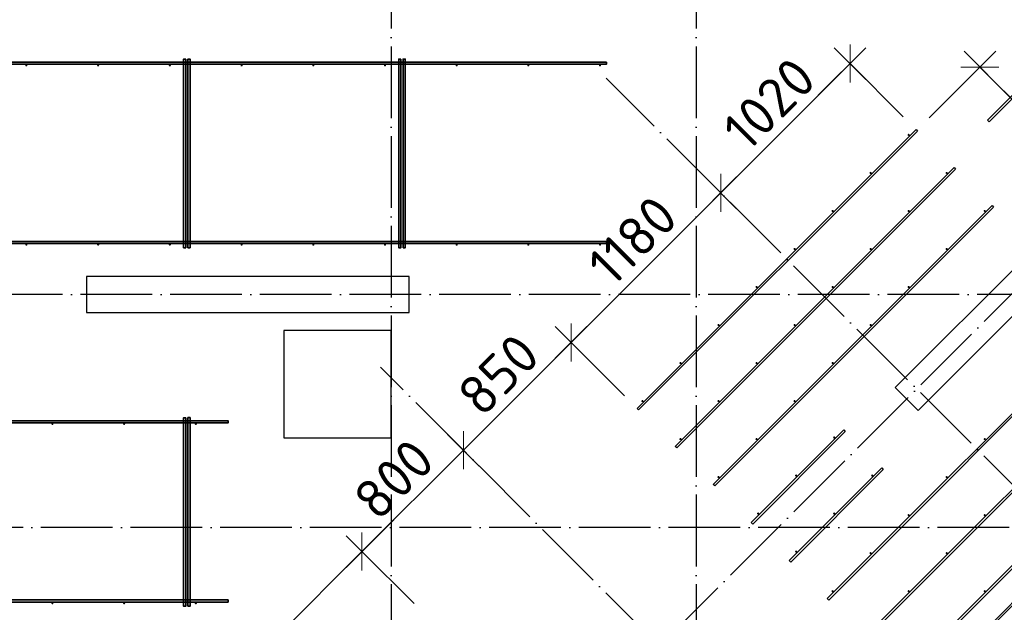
# Model space of a CAD drawing. Header units: millimetres. Extents: x -3483 to 105345, y -283423 to 72284.
# Tile 103 of 157: x 84627 to 90120, y 13427 to 16733. Entities that reach past the tile are written whole.
import ezdxf

# ---------------------------------------------------------------- set-up
doc = ezdxf.new("R2010")
doc.units = ezdxf.units.MM
doc.header["$PDMODE"] = 65
doc.linetypes.add('______11', pattern=[500, 400, -50, 0, -50])
doc.linetypes.add('______5', pattern=[1100, 800, -100, 100, -100])
for name, color, linetype, lineweight in [('Арм.стержн. Доп. арматура', 180, 'Continuous', 35), ('Колонна (1)', 7, 'Continuous', 35), ('Размерная линия_ общее', 7, 'Continuous', 13), ('Стена_ общее', 7, 'Continuous', 35), ('Фундамент_ общее', 7, 'Continuous', 35)]:
    doc.layers.add(name, color=color, linetype=linetype, lineweight=lineweight)
doc.layers.add('Арм.стержн. Фиксатор', color=7, linetype='Continuous', lineweight=35, true_color=0x501e0f)
doc.layers.add('Осевая линия_ общее', color=7, linetype='______5', lineweight=13, true_color=0xa0a0a0)
doc.styles.add('ISOCPEUR', font='ISOCPEUR')
doc.dimstyles.new('DIMSTYLE_4', dxfattribs={"dimtxt": 220, "dimasz": 250, "dimexe": 0, "dimexo": 0, "dimgap": 110, "dimtad": 2, "dimdec": 0, "dimrnd": 5, "dimzin": 12, "dimdsep": 46, "dimtxsty": 'ISOCPEUR', "dimblk1": 'ALL_ML_STRICH', "dimblk2": 'ALL_ML_STRICH', "dimsah": 1, "dimcen": 0, "dimclrd": 7, "dimclre": 256, "dimclrt": 7, "dimadec": 0, "dimazin": 0, "dimtfac": 1, "dimtdec": 0, "dimtix": 1, "dimtmove": 2, "dimatfit": 3, "dimfxl": 0, "dimtzin": 0, "dimlwd": 0, "dimlwe": -3, "dimarcsym": 0})

# ---------------------------------------------------------------- blocks, each defined once
blk = doc.blocks.new('СЛОЖНЫЙ_ОБЪЕКТ_2')
at = {"layer": 'Колонна (1)', "color": 9, "lineweight": -3, "true_color": 0xc7c7c7, "transparency": 33554687}
for p, q in [((85000, 15300), (85000, 15100)), ((86800, 15300), (85000, 15300)), ((86800, 15100), (86800, 15300)), ((85000, 15100), (86800, 15100))]:
    blk.add_line(p, q, dxfattribs=at)
at = {"layer": 'Стена_ общее', "color": 9, "linetype": 'Continuous', "lineweight": -3, "true_color": 0xc7c7c7, "transparency": 33554687}
for p, q in [((95267.1, 20436.4), (89511.2, 14680.6)), ((89638.5, 14553.3), (95394.4, 20309.2)), ((89511.2, 14680.6), (89638.5, 14553.3))]:
    blk.add_line(p, q, dxfattribs=at)
blk = doc.blocks.new('ALL_ML_STRICH')
at = {"color": 0, "linetype": 'ByBlock', "lineweight": -2}
for p, q in [((0, -0.5), (0, 0.5)), ((-0.3, -0.3), (0.3, 0.3)), ((-1, 0), (0.5, 0))]:
    blk.add_line(p, q, dxfattribs=at)
blk = doc.blocks.new('*D651')
at = {"layer": 'DEFPOINTS', "color": 7, "linetype": 'Continuous', "lineweight": 13, "transparency": 33554687}
for p in [(89983.5, 16468.4), (89630.8, 16115.4), (91116.4, 14631.1)]:
    blk.add_point(p, dxfattribs=at)
at = {"layer": 'Размерная линия_ общее', "color": 253, "linetype": 'Continuous', "lineweight": -2, "true_color": 0xa0a0a0, "transparency": 33554687}
for p, q in [((89701.5, 16186.2), (89983.5, 16468.4)), ((91187, 14701.8), (91469, 14984))]:
    blk.add_line(p, q, dxfattribs=at)
at = {"layer": 'Размерная линия_ общее', "color": 7, "linetype": 'Continuous', "lineweight": -2, "transparency": 33554687}
blk.add_line((89983.5, 16468.4), (91469, 14984), dxfattribs=at)
at = {"layer": 'Размерная линия_ общее', "color": 7, "linetype": 'Continuous', "lineweight": 13, "transparency": 33554687, "xscale": 250, "yscale": 250, "zscale": 250}
for p, rotation in [((89983.5, 16468.4), 135.0228616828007), ((91469, 14984), 315.0228616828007)]:
    blk.add_blockref('ALL_ML_STRICH', p, dxfattribs=dict(at, rotation=rotation))
at = {"layer": 'Размерная линия_ общее', "color": 7, "linetype": 'Continuous', "lineweight": 13, "transparency": 33554687, "insert": (90395.8, 16438.1), "char_height": 220, "width": 11, "attachment_point": 1, "rotation": 315.0229, "line_spacing_factor": 0.60241, "style": 'ISOCPEUR'}
blk.add_mtext('7х300=2100', dxfattribs=at)
blk = doc.blocks.new('*D666')
at = {"layer": 'DEFPOINTS', "color": 7, "linetype": 'Continuous', "lineweight": 13, "transparency": 33554687}
for p in [(89259.1, 16488.3), (89627.2, 16120.3), (88592, 15712.9)]:
    blk.add_point(p, dxfattribs=at)
at = {"layer": 'Размерная линия_ общее', "color": 7, "linetype": 'Continuous', "lineweight": -2, "transparency": 33554687}
blk.add_line((89259.1, 16488.3), (88537.9, 15767.1), dxfattribs=at)
at = {"layer": 'Размерная линия_ общее', "color": 253, "linetype": 'Continuous', "lineweight": -2, "true_color": 0xa0a0a0, "transparency": 33554687}
for p, q in [((89556.5, 16191), (89259.1, 16488.3)), ((88537.9, 15767.1), (88537.9, 15767.1))]:
    blk.add_line(p, q, dxfattribs=at)
at = {"layer": 'Размерная линия_ общее', "color": 7, "linetype": 'Continuous', "lineweight": 13, "transparency": 33554687, "xscale": 250, "yscale": 250, "zscale": 250}
for p, rotation in [((89259.1, 16488.3), 44.99999999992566), ((88537.9, 15767.1), 224.9999999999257)]:
    blk.add_blockref('ALL_ML_STRICH', p, dxfattribs=dict(at, rotation=rotation))
at = {"layer": 'Размерная линия_ общее', "color": 7, "linetype": 'Continuous', "lineweight": 13, "transparency": 33554687, "insert": (88808.7, 16264.2), "char_height": 220, "width": 880, "attachment_point": 5, "rotation": 45, "style": 'ISOCPEUR'}
blk.add_mtext('\\A1;{1020}', dxfattribs=at)
blk = doc.blocks.new('*D667')
at = {"layer": 'DEFPOINTS', "color": 7, "linetype": 'Continuous', "lineweight": 13, "transparency": 33554687}
for p in [(88537.9, 15767.1), (88592, 15712.9), (88071.6, 14564.6)]:
    blk.add_point(p, dxfattribs=at)
at = {"layer": 'Размерная линия_ общее', "color": 7, "linetype": 'Continuous', "lineweight": -2, "transparency": 33554687}
blk.add_line((88537.9, 15767.1), (87703.5, 14932.7), dxfattribs=at)
at = {"layer": 'Размерная линия_ общее', "color": 253, "linetype": 'Continuous', "lineweight": -2, "true_color": 0xa0a0a0, "transparency": 33554687}
for p, q in [((88537.9, 15767.1), (88537.9, 15767.1)), ((88000.8, 14635.3), (87703.5, 14932.7))]:
    blk.add_line(p, q, dxfattribs=at)
at = {"layer": 'Размерная линия_ общее', "color": 7, "linetype": 'Continuous', "lineweight": 13, "transparency": 33554687, "xscale": 250, "yscale": 250, "zscale": 250}
for p, rotation in [((88537.9, 15767.1), 44.99999999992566), ((87703.5, 14932.7), 224.9999999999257)]:
    blk.add_blockref('ALL_ML_STRICH', p, dxfattribs=dict(at, rotation=rotation))
at = {"layer": 'Размерная линия_ общее', "color": 7, "linetype": 'Continuous', "lineweight": 13, "transparency": 33554687, "insert": (88046.4, 15501.9), "char_height": 220, "width": 880, "attachment_point": 5, "rotation": 45, "style": 'ISOCPEUR'}
blk.add_mtext('\\A1;{1180}', dxfattribs=at)
blk = doc.blocks.new('*D668')
at = {"layer": 'DEFPOINTS', "color": 7, "linetype": 'Continuous', "lineweight": 13, "transparency": 33554687}
for p in [(87703.5, 14932.7), (88071.6, 14564.6), (87053.7, 14380.4)]:
    blk.add_point(p, dxfattribs=at)
at = {"layer": 'Размерная линия_ общее', "color": 7, "linetype": 'Continuous', "lineweight": -2, "transparency": 33554687}
blk.add_line((87703.5, 14932.7), (87102.5, 14331.6), dxfattribs=at)
at = {"layer": 'Размерная линия_ общее', "color": 253, "linetype": 'Continuous', "lineweight": -2, "true_color": 0xa0a0a0, "transparency": 33554687}
for p, q in [((88000.8, 14635.3), (87703.5, 14932.7)), ((87102.5, 14331.6), (87102.5, 14331.6))]:
    blk.add_line(p, q, dxfattribs=at)
at = {"layer": 'Размерная линия_ общее', "color": 7, "linetype": 'Continuous', "lineweight": 13, "transparency": 33554687, "xscale": 250, "yscale": 250, "zscale": 250}
for p, rotation in [((87703.5, 14932.7), 44.99999999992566), ((87102.5, 14331.6), 224.9999999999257)]:
    blk.add_blockref('ALL_ML_STRICH', p, dxfattribs=dict(at, rotation=rotation))
at = {"layer": 'Размерная линия_ общее', "color": 7, "linetype": 'Continuous', "lineweight": 13, "transparency": 33554687, "insert": (87297.6, 14753.1), "char_height": 220, "width": 660, "attachment_point": 5, "rotation": 45, "style": 'ISOCPEUR'}
blk.add_mtext('\\A1;{850}', dxfattribs=at)
blk = doc.blocks.new('*D669')
at = {"layer": 'DEFPOINTS', "color": 7, "linetype": 'Continuous', "lineweight": 13, "transparency": 33554687}
for p in [(87053.7, 14380.4), (87102.5, 14331.6), (86897.8, 13405)]:
    blk.add_point(p, dxfattribs=at)
at = {"layer": 'Размерная линия_ общее', "color": 7, "linetype": 'Continuous', "lineweight": -2, "transparency": 33554687}
blk.add_line((87102.5, 14331.6), (86536.8, 13766), dxfattribs=at)
at = {"layer": 'Размерная линия_ общее', "color": 253, "linetype": 'Continuous', "lineweight": -2, "true_color": 0xa0a0a0, "transparency": 33554687}
for p, q in [((87102.5, 14331.6), (87102.5, 14331.6)), ((86827.1, 13475.7), (86536.8, 13766))]:
    blk.add_line(p, q, dxfattribs=at)
at = {"layer": 'Размерная линия_ общее', "color": 7, "linetype": 'Continuous', "lineweight": 13, "transparency": 33554687, "xscale": 250, "yscale": 250, "zscale": 250}
for p, rotation in [((87102.5, 14331.6), 44.99999999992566), ((86536.8, 13766), 224.9999999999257)]:
    blk.add_blockref('ALL_ML_STRICH', p, dxfattribs=dict(at, rotation=rotation))
at = {"layer": 'Размерная линия_ общее', "color": 7, "linetype": 'Continuous', "lineweight": 13, "transparency": 33554687, "insert": (86714.2, 14169.7), "char_height": 220, "width": 660, "attachment_point": 5, "rotation": 45, "style": 'ISOCPEUR'}
blk.add_mtext('\\A1;{800}', dxfattribs=at)
blk = doc.blocks.new('*D670')
at = {"layer": 'DEFPOINTS', "color": 7, "linetype": 'Continuous', "lineweight": 13, "transparency": 33554687}
for p in [(86536.8, 13766), (86897.8, 13405), (85342.1, 11849.3)]:
    blk.add_point(p, dxfattribs=at)
at = {"layer": 'Размерная линия_ общее', "color": 7, "linetype": 'Continuous', "lineweight": -2, "transparency": 33554687}
blk.add_line((86536.8, 13766), (84981.1, 12210.3), dxfattribs=at)
at = {"layer": 'Размерная линия_ общее', "color": 253, "linetype": 'Continuous', "lineweight": -2, "true_color": 0xa0a0a0, "transparency": 33554687}
for p, q in [((86827.1, 13475.7), (86536.8, 13766)), ((85271.4, 11920), (84981.1, 12210.3))]:
    blk.add_line(p, q, dxfattribs=at)
at = {"layer": 'Размерная линия_ общее', "color": 7, "linetype": 'Continuous', "lineweight": 13, "transparency": 33554687, "xscale": 250, "yscale": 250, "zscale": 250}
for p, rotation in [((86536.8, 13766), 44.99999999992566), ((84981.1, 12210.3), 224.9999999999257)]:
    blk.add_blockref('ALL_ML_STRICH', p, dxfattribs=dict(at, rotation=rotation))
at = {"layer": 'Размерная линия_ общее', "color": 7, "linetype": 'Continuous', "lineweight": 13, "transparency": 33554687, "insert": (85653.6, 13109.1), "char_height": 220, "width": 880, "attachment_point": 5, "rotation": 45, "style": 'ISOCPEUR'}
blk.add_mtext('\\A1;{2200}', dxfattribs=at)
blk = doc.blocks.new('СЛОЖНЫЙ_ОБЪЕКТ_10')
at = {"layer": 'Осевая линия_ общее', "color": 253, "linetype": '______11', "lineweight": -3, "true_color": 0xa0a0a0, "transparency": 33554687}
for p, q in [((84349.3, 9391.4), (97713.7, 22755.7)), ((95945.9, 8359.1), (87899, 16405.9)), ((93838.7, 7595.4), (86639.2, 14794.9))]:
    blk.add_line(p, q, dxfattribs=at)

msp = doc.modelspace()

# ---------------------------------------------------------------- hatches: boundary and pattern name
at = {"layer": 'Арм.стержн. Доп. арматура', "linetype": 'Continuous', "lineweight": 35, "transparency": 33554687}
for points in [[(89592.2, 16090.6), (89591.7, 16092.9), (89590.4, 16094.8), (89588.5, 16096.1), (89586.2, 16096.6), (89583.9, 16096.1), (89581.9, 16094.8), (89580.6, 16092.9), (89580.2, 16090.6), (89580.6, 16088.3), (89581.9, 16086.3), (89583.9, 16085), (89586.2, 16084.6), (89588.5, 16085), (89590.4, 16086.3), (89591.7, 16088.3)], [(89380, 15878.4), (89379.6, 15880.7), (89378.3, 15882.7), (89376.3, 15884), (89374, 15884.4), (89371.8, 15884), (89369.8, 15882.7), (89368.5, 15880.7), (89368, 15878.4), (89368.5, 15876.1), (89369.8, 15874.2), (89371.8, 15872.9), (89374, 15872.4), (89376.3, 15872.9), (89378.3, 15874.2), (89379.6, 15876.1)], [(89804.3, 15878.4), (89803.9, 15880.7), (89802.6, 15882.7), (89800.6, 15884), (89798.3, 15884.4), (89796, 15884), (89794.1, 15882.7), (89792.8, 15880.7), (89792.3, 15878.4), (89792.8, 15876.1), (89794.1, 15874.2), (89796, 15872.9), (89798.3, 15872.4), (89800.6, 15872.9), (89802.6, 15874.2), (89803.9, 15876.1)], [(89167.9, 15666.3), (89167.5, 15668.6), (89166.2, 15670.5), (89164.2, 15671.8), (89161.9, 15672.3), (89159.6, 15671.8), (89157.7, 15670.5), (89156.4, 15668.6), (89155.9, 15666.3), (89156.4, 15664), (89157.7, 15662.1), (89159.6, 15660.8), (89161.9, 15660.3), (89164.2, 15660.8), (89166.2, 15662.1), (89167.5, 15664)], [(89592.2, 15666.3), (89591.7, 15668.6), (89590.4, 15670.5), (89588.5, 15671.8), (89586.2, 15672.3), (89583.9, 15671.8), (89581.9, 15670.5), (89580.6, 15668.6), (89580.2, 15666.3), (89580.6, 15664), (89581.9, 15662.1), (89583.9, 15660.8), (89586.2, 15660.3), (89588.5, 15660.8), (89590.4, 15662.1), (89591.7, 15664)], [(90016.4, 15666.3), (90016, 15668.6), (90014.7, 15670.5), (90012.7, 15671.8), (90010.4, 15672.3), (90008.1, 15671.8), (90006.2, 15670.5), (90004.9, 15668.6), (90004.4, 15666.3), (90004.9, 15664), (90006.2, 15662.1), (90008.1, 15660.8), (90010.4, 15660.3), (90012.7, 15660.8), (90014.7, 15662.1), (90016, 15664)], [(88955.8, 15454.2), (88955.3, 15456.5), (88954, 15458.4), (88952.1, 15459.7), (88949.8, 15460.2), (88947.5, 15459.7), (88945.5, 15458.4), (88944.2, 15456.5), (88943.8, 15454.2), (88944.2, 15451.9), (88945.5, 15449.9), (88947.5, 15448.6), (88949.8, 15448.2), (88952.1, 15448.6), (88954, 15449.9), (88955.3, 15451.9)], [(89380, 15454.2), (89379.6, 15456.5), (89378.3, 15458.4), (89376.3, 15459.7), (89374, 15460.2), (89371.8, 15459.7), (89369.8, 15458.4), (89368.5, 15456.5), (89368, 15454.2), (89368.5, 15451.9), (89369.8, 15449.9), (89371.8, 15448.6), (89374, 15448.2), (89376.3, 15448.6), (89378.3, 15449.9), (89379.6, 15451.9)], [(89804.3, 15454.2), (89803.9, 15456.5), (89802.6, 15458.4), (89800.6, 15459.7), (89798.3, 15460.2), (89796, 15459.7), (89794.1, 15458.4), (89792.8, 15456.5), (89792.3, 15454.2), (89792.8, 15451.9), (89794.1, 15449.9), (89796, 15448.6), (89798.3, 15448.2), (89800.6, 15448.6), (89802.6, 15449.9), (89803.9, 15451.9)], [(88743.7, 15242), (88743.2, 15244.3), (88741.9, 15246.3), (88739.9, 15247.6), (88737.7, 15248), (88735.4, 15247.6), (88733.4, 15246.3), (88732.1, 15244.3), (88731.7, 15242), (88732.1, 15239.7), (88733.4, 15237.8), (88735.4, 15236.5), (88737.7, 15236), (88739.9, 15236.5), (88741.9, 15237.8), (88743.2, 15239.7)], [(89167.9, 15242), (89167.5, 15244.3), (89166.2, 15246.3), (89164.2, 15247.6), (89161.9, 15248), (89159.6, 15247.6), (89157.7, 15246.3), (89156.4, 15244.3), (89155.9, 15242), (89156.4, 15239.7), (89157.7, 15237.8), (89159.6, 15236.5), (89161.9, 15236), (89164.2, 15236.5), (89166.2, 15237.8), (89167.5, 15239.7)], [(89592.2, 15242), (89591.7, 15244.3), (89590.4, 15246.3), (89588.5, 15247.6), (89586.2, 15248), (89583.9, 15247.6), (89581.9, 15246.3), (89580.6, 15244.3), (89580.2, 15242), (89580.6, 15239.7), (89581.9, 15237.8), (89583.9, 15236.5), (89586.2, 15236), (89588.5, 15236.5), (89590.4, 15237.8), (89591.7, 15239.7)], [(88531.5, 15029.9), (88531.1, 15032.2), (88529.8, 15034.1), (88527.8, 15035.4), (88525.5, 15035.9), (88523.2, 15035.4), (88521.3, 15034.1), (88520, 15032.2), (88519.5, 15029.9), (88520, 15027.6), (88521.3, 15025.7), (88523.2, 15024.4), (88525.5, 15023.9), (88527.8, 15024.4), (88529.8, 15025.7), (88531.1, 15027.6)], [(88955.8, 15029.9), (88955.3, 15032.2), (88954, 15034.1), (88952.1, 15035.4), (88949.8, 15035.9), (88947.5, 15035.4), (88945.5, 15034.1), (88944.2, 15032.2), (88943.8, 15029.9), (88944.2, 15027.6), (88945.5, 15025.7), (88947.5, 15024.4), (88949.8, 15023.9), (88952.1, 15024.4), (88954, 15025.7), (88955.3, 15027.6)], [(89380, 15029.9), (89379.6, 15032.2), (89378.3, 15034.1), (89376.3, 15035.4), (89374, 15035.9), (89371.8, 15035.4), (89369.8, 15034.1), (89368.5, 15032.2), (89368, 15029.9), (89368.5, 15027.6), (89369.8, 15025.7), (89371.8, 15024.4), (89374, 15023.9), (89376.3, 15024.4), (89378.3, 15025.7), (89379.6, 15027.6)], [(88319.4, 14817.8), (88318.9, 14820.1), (88317.6, 14822), (88315.7, 14823.3), (88313.4, 14823.8), (88311.1, 14823.3), (88309.1, 14822), (88307.8, 14820.1), (88307.4, 14817.8), (88307.8, 14815.5), (88309.1, 14813.5), (88311.1, 14812.2), (88313.4, 14811.8), (88315.7, 14812.2), (88317.6, 14813.5), (88318.9, 14815.5)], [(88743.7, 14817.8), (88743.2, 14820.1), (88741.9, 14822), (88739.9, 14823.3), (88737.7, 14823.8), (88735.4, 14823.3), (88733.4, 14822), (88732.1, 14820.1), (88731.7, 14817.8), (88732.1, 14815.5), (88733.4, 14813.5), (88735.4, 14812.2), (88737.7, 14811.8), (88739.9, 14812.2), (88741.9, 14813.5), (88743.2, 14815.5)], [(89167.9, 14817.8), (89167.5, 14820.1), (89166.2, 14822), (89164.2, 14823.3), (89161.9, 14823.8), (89159.6, 14823.3), (89157.7, 14822), (89156.4, 14820.1), (89155.9, 14817.8), (89156.4, 14815.5), (89157.7, 14813.5), (89159.6, 14812.2), (89161.9, 14811.8), (89164.2, 14812.2), (89166.2, 14813.5), (89167.5, 14815.5)], [(88107.3, 14605.6), (88106.8, 14607.9), (88105.5, 14609.9), (88103.6, 14611.2), (88101.3, 14611.6), (88099, 14611.2), (88097, 14609.9), (88095.7, 14607.9), (88095.3, 14605.6), (88095.7, 14603.3), (88097, 14601.4), (88099, 14600.1), (88101.3, 14599.6), (88103.6, 14600.1), (88105.5, 14601.4), (88106.8, 14603.3)], [(88531.5, 14605.6), (88531.1, 14607.9), (88529.8, 14609.9), (88527.8, 14611.2), (88525.5, 14611.6), (88523.2, 14611.2), (88521.3, 14609.9), (88520, 14607.9), (88519.5, 14605.6), (88520, 14603.3), (88521.3, 14601.4), (88523.2, 14600.1), (88525.5, 14599.6), (88527.8, 14600.1), (88529.8, 14601.4), (88531.1, 14603.3)], [(88955.8, 14605.6), (88955.3, 14607.9), (88954, 14609.9), (88952.1, 14611.2), (88949.8, 14611.6), (88947.5, 14611.2), (88945.5, 14609.9), (88944.2, 14607.9), (88943.8, 14605.6), (88944.2, 14603.3), (88945.5, 14601.4), (88947.5, 14600.1), (88949.8, 14599.6), (88952.1, 14600.1), (88954, 14601.4), (88955.3, 14603.3)], [(88319.4, 14393.5), (88318.9, 14395.8), (88317.6, 14397.7), (88315.7, 14399), (88313.4, 14399.5), (88311.1, 14399), (88309.1, 14397.7), (88307.8, 14395.8), (88307.4, 14393.5), (88307.8, 14391.2), (88309.1, 14389.3), (88311.1, 14388), (88313.4, 14387.5), (88315.7, 14388), (88317.6, 14389.3), (88318.9, 14391.2)], [(88743.7, 14393.5), (88743.2, 14395.8), (88741.9, 14397.7), (88739.9, 14399), (88737.7, 14399.5), (88735.4, 14399), (88733.4, 14397.7), (88732.1, 14395.8), (88731.7, 14393.5), (88732.1, 14391.2), (88733.4, 14389.3), (88735.4, 14388), (88737.7, 14387.5), (88739.9, 14388), (88741.9, 14389.3), (88743.2, 14391.2)], [(89176.8, 14402.3), (89176.3, 14404.6), (89175, 14406.6), (89173.1, 14407.9), (89170.8, 14408.3), (89168.5, 14407.9), (89166.5, 14406.6), (89165.2, 14404.6), (89164.8, 14402.3), (89165.2, 14400), (89166.5, 14398.1), (89168.5, 14396.8), (89170.8, 14396.3), (89173.1, 14396.8), (89175, 14398.1), (89176.3, 14400)], [(90016.4, 14393.5), (90016, 14395.8), (90014.7, 14397.7), (90012.7, 14399), (90010.4, 14399.5), (90008.1, 14399), (90006.2, 14397.7), (90004.9, 14395.8), (90004.4, 14393.5), (90004.9, 14391.2), (90006.2, 14389.3), (90008.1, 14388), (90010.4, 14387.5), (90012.7, 14388), (90014.7, 14389.3), (90016, 14391.2)], [(88531.5, 14181.4), (88531.1, 14183.7), (88529.8, 14185.6), (88527.8, 14186.9), (88525.5, 14187.4), (88523.2, 14186.9), (88521.3, 14185.6), (88520, 14183.7), (88519.5, 14181.4), (88520, 14179.1), (88521.3, 14177.1), (88523.2, 14175.8), (88525.5, 14175.4), (88527.8, 14175.8), (88529.8, 14177.1), (88531.1, 14179.1)], [(88964.6, 14190.2), (88964.2, 14192.5), (88962.9, 14194.5), (88960.9, 14195.8), (88958.6, 14196.2), (88956.3, 14195.8), (88954.4, 14194.5), (88953.1, 14192.5), (88952.6, 14190.2), (88953.1, 14187.9), (88954.4, 14186), (88956.3, 14184.7), (88958.6, 14184.2), (88960.9, 14184.7), (88962.9, 14186), (88964.2, 14187.9)], [(89388.9, 14190.2), (89388.4, 14192.5), (89387.1, 14194.5), (89385.2, 14195.8), (89382.9, 14196.2), (89380.6, 14195.8), (89378.6, 14194.5), (89377.3, 14192.5), (89376.9, 14190.2), (89377.3, 14187.9), (89378.6, 14186), (89380.6, 14184.7), (89382.9, 14184.2), (89385.2, 14184.7), (89387.1, 14186), (89388.4, 14187.9)], [(89804.3, 14181.4), (89803.9, 14183.7), (89802.6, 14185.6), (89800.6, 14186.9), (89798.3, 14187.4), (89796, 14186.9), (89794.1, 14185.6), (89792.8, 14183.7), (89792.3, 14181.4), (89792.8, 14179.1), (89794.1, 14177.1), (89796, 14175.8), (89798.3, 14175.4), (89800.6, 14175.8), (89802.6, 14177.1), (89803.9, 14179.1)], [(88752.5, 13978.1), (88752, 13980.4), (88750.7, 13982.3), (88748.8, 13983.6), (88746.5, 13984.1), (88744.2, 13983.6), (88742.2, 13982.3), (88740.9, 13980.4), (88740.5, 13978.1), (88740.9, 13975.8), (88742.2, 13973.8), (88744.2, 13972.5), (88746.5, 13972.1), (88748.8, 13972.5), (88750.7, 13973.8), (88752, 13975.8)], [(89176.8, 13978.1), (89176.3, 13980.4), (89175, 13982.3), (89173.1, 13983.6), (89170.8, 13984.1), (89168.5, 13983.6), (89166.5, 13982.3), (89165.2, 13980.4), (89164.8, 13978.1), (89165.2, 13975.8), (89166.5, 13973.8), (89168.5, 13972.5), (89170.8, 13972.1), (89173.1, 13972.5), (89175, 13973.8), (89176.3, 13975.8)], [(89592.2, 13969.2), (89591.7, 13971.5), (89590.4, 13973.5), (89588.5, 13974.8), (89586.2, 13975.2), (89583.9, 13974.8), (89581.9, 13973.5), (89580.6, 13971.5), (89580.2, 13969.2), (89580.6, 13966.9), (89581.9, 13965), (89583.9, 13963.7), (89586.2, 13963.2), (89588.5, 13963.7), (89590.4, 13965), (89591.7, 13966.9)], [(90016.4, 13969.2), (90016, 13971.5), (90014.7, 13973.5), (90012.7, 13974.8), (90010.4, 13975.2), (90008.1, 13974.8), (90006.2, 13973.5), (90004.9, 13971.5), (90004.4, 13969.2), (90004.9, 13966.9), (90006.2, 13965), (90008.1, 13963.7), (90010.4, 13963.2), (90012.7, 13963.7), (90014.7, 13965), (90016, 13966.9)], [(88964.6, 13765.9), (88964.2, 13768.2), (88962.9, 13770.2), (88960.9, 13771.5), (88958.6, 13771.9), (88956.3, 13771.5), (88954.4, 13770.2), (88953.1, 13768.2), (88952.6, 13765.9), (88953.1, 13763.6), (88954.4, 13761.7), (88956.3, 13760.4), (88958.6, 13759.9), (88960.9, 13760.4), (88962.9, 13761.7), (88964.2, 13763.6)], [(89380, 13757.1), (89379.6, 13759.4), (89378.3, 13761.3), (89376.3, 13762.6), (89374, 13763.1), (89371.8, 13762.6), (89369.8, 13761.3), (89368.5, 13759.4), (89368, 13757.1), (89368.5, 13754.8), (89369.8, 13752.9), (89371.8, 13751.6), (89374, 13751.1), (89376.3, 13751.6), (89378.3, 13752.9), (89379.6, 13754.8)], [(89804.3, 13757.1), (89803.9, 13759.4), (89802.6, 13761.3), (89800.6, 13762.6), (89798.3, 13763.1), (89796, 13762.6), (89794.1, 13761.3), (89792.8, 13759.4), (89792.3, 13757.1), (89792.8, 13754.8), (89794.1, 13752.9), (89796, 13751.6), (89798.3, 13751.1), (89800.6, 13751.6), (89802.6, 13752.9), (89803.9, 13754.8)], [(89167.9, 13545), (89167.5, 13547.3), (89166.2, 13549.2), (89164.2, 13550.5), (89161.9, 13551), (89159.6, 13550.5), (89157.7, 13549.2), (89156.4, 13547.3), (89155.9, 13545), (89156.4, 13542.7), (89157.7, 13540.7), (89159.6, 13539.4), (89161.9, 13539), (89164.2, 13539.4), (89166.2, 13540.7), (89167.5, 13542.7)], [(89592.2, 13545), (89591.7, 13547.3), (89590.4, 13549.2), (89588.5, 13550.5), (89586.2, 13551), (89583.9, 13550.5), (89581.9, 13549.2), (89580.6, 13547.3), (89580.2, 13545), (89580.6, 13542.7), (89581.9, 13540.7), (89583.9, 13539.4), (89586.2, 13539), (89588.5, 13539.4), (89590.4, 13540.7), (89591.7, 13542.7)], [(90016.4, 13545), (90016, 13547.3), (90014.7, 13549.2), (90012.7, 13550.5), (90010.4, 13551), (90008.1, 13550.5), (90006.2, 13549.2), (90004.9, 13547.3), (90004.4, 13545), (90004.9, 13542.7), (90006.2, 13540.7), (90008.1, 13539.4), (90010.4, 13539), (90012.7, 13539.4), (90014.7, 13540.7), (90016, 13542.7)]]:
    msp.add_hatch(color=34, dxfattribs=at).paths.add_polyline_path(points)
at = {"layer": 'Арм.стержн. Фиксатор', "linetype": 'Continuous', "lineweight": 35, "transparency": 33554687}
for points in [[(84671, 16478), (84670.5, 16480.3), (84669.2, 16482.2), (84667.3, 16483.5), (84665, 16484), (84662.7, 16483.5), (84660.8, 16482.2), (84659.5, 16480.3), (84659, 16478), (84659.5, 16475.7), (84660.8, 16473.8), (84662.7, 16472.5), (84665, 16472), (84667.3, 16472.5), (84669.2, 16473.8), (84670.5, 16475.7)], [(85071, 16478), (85070.5, 16480.3), (85069.2, 16482.2), (85067.3, 16483.5), (85065, 16484), (85062.7, 16483.5), (85060.8, 16482.2), (85059.5, 16480.3), (85059, 16478), (85059.5, 16475.7), (85060.8, 16473.8), (85062.7, 16472.5), (85065, 16472), (85067.3, 16472.5), (85069.2, 16473.8), (85070.5, 16475.7)], [(85471, 16478), (85470.5, 16480.3), (85469.2, 16482.2), (85467.3, 16483.5), (85465, 16484), (85462.7, 16483.5), (85460.8, 16482.2), (85459.5, 16480.3), (85459, 16478), (85459.5, 16475.7), (85460.8, 16473.8), (85462.7, 16472.5), (85465, 16472), (85467.3, 16472.5), (85469.2, 16473.8), (85470.5, 16475.7)], [(85871, 16478), (85870.5, 16480.3), (85869.2, 16482.2), (85867.3, 16483.5), (85865, 16484), (85862.7, 16483.5), (85860.8, 16482.2), (85859.5, 16480.3), (85859, 16478), (85859.5, 16475.7), (85860.8, 16473.8), (85862.7, 16472.5), (85865, 16472), (85867.3, 16472.5), (85869.2, 16473.8), (85870.5, 16475.7)], [(86271, 16478), (86270.5, 16480.3), (86269.2, 16482.2), (86267.3, 16483.5), (86265, 16484), (86262.7, 16483.5), (86260.8, 16482.2), (86259.5, 16480.3), (86259, 16478), (86259.5, 16475.7), (86260.8, 16473.8), (86262.7, 16472.5), (86265, 16472), (86267.3, 16472.5), (86269.2, 16473.8), (86270.5, 16475.7)], [(86671, 16478), (86670.5, 16480.3), (86669.2, 16482.2), (86667.3, 16483.5), (86665, 16484), (86662.7, 16483.5), (86660.8, 16482.2), (86659.5, 16480.3), (86659, 16478), (86659.5, 16475.7), (86660.8, 16473.8), (86662.7, 16472.5), (86665, 16472), (86667.3, 16472.5), (86669.2, 16473.8), (86670.5, 16475.7)], [(87071, 16478), (87070.5, 16480.3), (87069.2, 16482.2), (87067.3, 16483.5), (87065, 16484), (87062.7, 16483.5), (87060.8, 16482.2), (87059.5, 16480.3), (87059, 16478), (87059.5, 16475.7), (87060.8, 16473.8), (87062.7, 16472.5), (87065, 16472), (87067.3, 16472.5), (87069.2, 16473.8), (87070.5, 16475.7)], [(87471, 16478), (87470.5, 16480.3), (87469.2, 16482.2), (87467.3, 16483.5), (87465, 16484), (87462.7, 16483.5), (87460.8, 16482.2), (87459.5, 16480.3), (87459, 16478), (87459.5, 16475.7), (87460.8, 16473.8), (87462.7, 16472.5), (87465, 16472), (87467.3, 16472.5), (87469.2, 16473.8), (87470.5, 16475.7)], [(87871, 16478), (87870.5, 16480.3), (87869.2, 16482.2), (87867.3, 16483.5), (87865, 16484), (87862.7, 16483.5), (87860.8, 16482.2), (87859.5, 16480.3), (87859, 16478), (87859.5, 16475.7), (87860.8, 16473.8), (87862.7, 16472.5), (87865, 16472), (87867.3, 16472.5), (87869.2, 16473.8), (87870.5, 16475.7)], [(84671, 15478), (84670.5, 15480.3), (84669.2, 15482.2), (84667.3, 15483.5), (84665, 15484), (84662.7, 15483.5), (84660.8, 15482.2), (84659.5, 15480.3), (84659, 15478), (84659.5, 15475.7), (84660.8, 15473.8), (84662.7, 15472.5), (84665, 15472), (84667.3, 15472.5), (84669.2, 15473.8), (84670.5, 15475.7)], [(85071, 15478), (85070.5, 15480.3), (85069.2, 15482.2), (85067.3, 15483.5), (85065, 15484), (85062.7, 15483.5), (85060.8, 15482.2), (85059.5, 15480.3), (85059, 15478), (85059.5, 15475.7), (85060.8, 15473.8), (85062.7, 15472.5), (85065, 15472), (85067.3, 15472.5), (85069.2, 15473.8), (85070.5, 15475.7)], [(85471, 15478), (85470.5, 15480.3), (85469.2, 15482.2), (85467.3, 15483.5), (85465, 15484), (85462.7, 15483.5), (85460.8, 15482.2), (85459.5, 15480.3), (85459, 15478), (85459.5, 15475.7), (85460.8, 15473.8), (85462.7, 15472.5), (85465, 15472), (85467.3, 15472.5), (85469.2, 15473.8), (85470.5, 15475.7)], [(85871, 15478), (85870.5, 15480.3), (85869.2, 15482.2), (85867.3, 15483.5), (85865, 15484), (85862.7, 15483.5), (85860.8, 15482.2), (85859.5, 15480.3), (85859, 15478), (85859.5, 15475.7), (85860.8, 15473.8), (85862.7, 15472.5), (85865, 15472), (85867.3, 15472.5), (85869.2, 15473.8), (85870.5, 15475.7)], [(86271, 15478), (86270.5, 15480.3), (86269.2, 15482.2), (86267.3, 15483.5), (86265, 15484), (86262.7, 15483.5), (86260.8, 15482.2), (86259.5, 15480.3), (86259, 15478), (86259.5, 15475.7), (86260.8, 15473.8), (86262.7, 15472.5), (86265, 15472), (86267.3, 15472.5), (86269.2, 15473.8), (86270.5, 15475.7)], [(86671, 15478), (86670.5, 15480.3), (86669.2, 15482.2), (86667.3, 15483.5), (86665, 15484), (86662.7, 15483.5), (86660.8, 15482.2), (86659.5, 15480.3), (86659, 15478), (86659.5, 15475.7), (86660.8, 15473.8), (86662.7, 15472.5), (86665, 15472), (86667.3, 15472.5), (86669.2, 15473.8), (86670.5, 15475.7)], [(87071, 15478), (87070.5, 15480.3), (87069.2, 15482.2), (87067.3, 15483.5), (87065, 15484), (87062.7, 15483.5), (87060.8, 15482.2), (87059.5, 15480.3), (87059, 15478), (87059.5, 15475.7), (87060.8, 15473.8), (87062.7, 15472.5), (87065, 15472), (87067.3, 15472.5), (87069.2, 15473.8), (87070.5, 15475.7)], [(87471, 15478), (87470.5, 15480.3), (87469.2, 15482.2), (87467.3, 15483.5), (87465, 15484), (87462.7, 15483.5), (87460.8, 15482.2), (87459.5, 15480.3), (87459, 15478), (87459.5, 15475.7), (87460.8, 15473.8), (87462.7, 15472.5), (87465, 15472), (87467.3, 15472.5), (87469.2, 15473.8), (87470.5, 15475.7)], [(87871, 15478), (87870.5, 15480.3), (87869.2, 15482.2), (87867.3, 15483.5), (87865, 15484), (87862.7, 15483.5), (87860.8, 15482.2), (87859.5, 15480.3), (87859, 15478), (87859.5, 15475.7), (87860.8, 15473.8), (87862.7, 15472.5), (87865, 15472), (87867.3, 15472.5), (87869.2, 15473.8), (87870.5, 15475.7)], [(84816, 14478), (84815.5, 14480.3), (84814.2, 14482.2), (84812.3, 14483.5), (84810, 14484), (84807.7, 14483.5), (84805.8, 14482.2), (84804.5, 14480.3), (84804, 14478), (84804.5, 14475.7), (84805.8, 14473.8), (84807.7, 14472.5), (84810, 14472), (84812.3, 14472.5), (84814.2, 14473.8), (84815.5, 14475.7)], [(85216, 14478), (85215.5, 14480.3), (85214.2, 14482.2), (85212.3, 14483.5), (85210, 14484), (85207.7, 14483.5), (85205.8, 14482.2), (85204.5, 14480.3), (85204, 14478), (85204.5, 14475.7), (85205.8, 14473.8), (85207.7, 14472.5), (85210, 14472), (85212.3, 14472.5), (85214.2, 14473.8), (85215.5, 14475.7)], [(85616, 14478), (85615.5, 14480.3), (85614.2, 14482.2), (85612.3, 14483.5), (85610, 14484), (85607.7, 14483.5), (85605.8, 14482.2), (85604.5, 14480.3), (85604, 14478), (85604.5, 14475.7), (85605.8, 14473.8), (85607.7, 14472.5), (85610, 14472), (85612.3, 14472.5), (85614.2, 14473.8), (85615.5, 14475.7)], [(84816, 13478), (84815.5, 13480.3), (84814.2, 13482.2), (84812.3, 13483.5), (84810, 13484), (84807.7, 13483.5), (84805.8, 13482.2), (84804.5, 13480.3), (84804, 13478), (84804.5, 13475.7), (84805.8, 13473.8), (84807.7, 13472.5), (84810, 13472), (84812.3, 13472.5), (84814.2, 13473.8), (84815.5, 13475.7)], [(85216, 13478), (85215.5, 13480.3), (85214.2, 13482.2), (85212.3, 13483.5), (85210, 13484), (85207.7, 13483.5), (85205.8, 13482.2), (85204.5, 13480.3), (85204, 13478), (85204.5, 13475.7), (85205.8, 13473.8), (85207.7, 13472.5), (85210, 13472), (85212.3, 13472.5), (85214.2, 13473.8), (85215.5, 13475.7)], [(85616, 13478), (85615.5, 13480.3), (85614.2, 13482.2), (85612.3, 13483.5), (85610, 13484), (85607.7, 13483.5), (85605.8, 13482.2), (85604.5, 13480.3), (85604, 13478), (85604.5, 13475.7), (85605.8, 13473.8), (85607.7, 13472.5), (85610, 13472), (85612.3, 13472.5), (85614.2, 13473.8), (85615.5, 13475.7)]]:
    msp.add_hatch(color=34, dxfattribs=at).paths.add_polyline_path(points)

# ---------------------------------------------------------------- linework, layer by layer
at = {"layer": 'Арм.стержн. Доп. арматура', "color": 34, "linetype": 'Continuous', "lineweight": 25, "transparency": 33554687}
for points in [[(89635.7, 16111.8), (88080, 14556.1), (88071.6, 14564.6), (89627.2, 16120.3), (89635.7, 16111.8)], [(89635.7, 16111.8), (88080, 14556.1), (88071.6, 14564.6), (89627.2, 16120.3), (89635.7, 16111.8)], [(89847.8, 15899.6), (88292.2, 14344), (88283.7, 14352.5), (89839.3, 15908.1), (89847.8, 15899.6)], [(89847.8, 15899.6), (88292.2, 14344), (88283.7, 14352.5), (89839.3, 15908.1), (89847.8, 15899.6)], [(90059.9, 15687.5), (88504.3, 14131.9), (88495.8, 14140.4), (90051.5, 15696), (90059.9, 15687.5)], [(90059.9, 15687.5), (88504.3, 14131.9), (88495.8, 14140.4), (90051.5, 15696), (90059.9, 15687.5)], [(90696.3, 15051.1), (89140.7, 13495.5), (89132.2, 13504), (90687.9, 15059.6), (90696.3, 15051.1)], [(90696.3, 15051.1), (89140.7, 13495.5), (89132.2, 13504), (90687.9, 15059.6), (90696.3, 15051.1)], [(90908.5, 14839), (89352.8, 13283.3), (89344.4, 13291.8), (90900, 14847.5), (90908.5, 14839)], [(90908.5, 14839), (89352.8, 13283.3), (89344.4, 13291.8), (90900, 14847.5), (90908.5, 14839)], [(91120.6, 14626.8), (89565, 13071.2), (89556.5, 13079.7), (91112.1, 14635.3), (91120.6, 14626.8)], [(91120.6, 14626.8), (89565, 13071.2), (89556.5, 13079.7), (91112.1, 14635.3), (91120.6, 14626.8)], [(89232.6, 14435.9), (88716.4, 13919.7), (88708, 13928.2), (89224.1, 14444.4), (89232.6, 14435.9)], [(89232.6, 14435.9), (88716.4, 13919.7), (88708, 13928.2), (89224.1, 14444.4), (89232.6, 14435.9)], [(89444.8, 14223.8), (88928.6, 13707.6), (88920.1, 13716.1), (89436.3, 14232.3), (89444.8, 14223.8)], [(89444.8, 14223.8), (88928.6, 13707.6), (88920.1, 13716.1), (89436.3, 14232.3), (89444.8, 14223.8)]]:
    msp.add_lwpolyline(points, dxfattribs=at)
at = {"layer": 'Арм.стержн. Фиксатор', "color": 34, "linetype": 'Continuous', "lineweight": 25, "transparency": 33554687}
for points in [[(90026, 16172.4), (95202.9, 21349.2), (95211.3, 21340.7), (90034.5, 16163.9), (90026, 16172.4)], [(90026, 16172.4), (95202.9, 21349.2), (95211.3, 21340.7), (90034.5, 16163.9), (90026, 16172.4)], [(83959.9, 7277.8), (96353.2, 19671.1), (96361.7, 19662.6), (83968.4, 7269.3), (83959.9, 7277.8)], [(83959.9, 7277.8), (96353.2, 19671.1), (96361.7, 19662.6), (83968.4, 7269.3), (83959.9, 7277.8)]]:
    msp.add_lwpolyline(points, dxfattribs=at)
at = {"layer": 'Арм.стержн. Фиксатор', "color": 34, "linetype": 'Continuous', "lineweight": 35, "transparency": 33554687}
for points in [[(80630, 16496), (87900, 16496), (87900, 16484), (80630, 16484), (80630, 16496)], [(80630, 16496), (87900, 16496), (87900, 16484), (80630, 16484), (80630, 16496)], [(85554, 16512.9), (85554, 15460.8), (85542, 15460.8), (85542, 16512.9), (85554, 16512.9)], [(85566, 15461.1), (85566, 16513.1), (85578, 16513.1), (85578, 15461.1), (85566, 15461.1)], [(86754, 16512.9), (86754, 15460.8), (86742, 15460.8), (86742, 16512.9), (86754, 16512.9)], [(86766, 15461.1), (86766, 16513.1), (86778, 16513.1), (86778, 15461.1), (86766, 15461.1)], [(80630, 15496), (87900, 15496), (87900, 15484), (80630, 15484), (80630, 15496)], [(80630, 15496), (87900, 15496), (87900, 15484), (80630, 15484), (80630, 15496)], [(85554, 14512.9), (85554, 13460.8), (85542, 13460.8), (85542, 14512.9), (85554, 14512.9)], [(85566, 13461.1), (85566, 14513.1), (85578, 14513.1), (85578, 13461.1), (85566, 13461.1)], [(80630, 14496), (85790, 14496), (85790, 14484), (80630, 14484), (80630, 14496)], [(80630, 14496), (85790, 14496), (85790, 14484), (80630, 14484), (80630, 14496)], [(80630, 13496), (85790, 13496), (85790, 13484), (80630, 13484), (80630, 13496)], [(80630, 13496), (85790, 13496), (85790, 13484), (80630, 13484), (80630, 13496)]]:
    msp.add_lwpolyline(points, dxfattribs=at)
at = {"layer": 'Осевая линия_ общее', "color": 253, "linetype": '______11', "lineweight": -3, "true_color": 0xa0a0a0, "transparency": 33554687}
for p, q in [((86700, 46590), (86700, -2827.9)), ((88400, 46590), (88400, -2827.9)), ((102370, 15200), (77142.2, 15200)), ((105150, 13900), (77142.2, 13900))]:
    msp.add_line(p, q, dxfattribs=at)
at = {"layer": 'Фундамент_ общее', "color": 7, "lineweight": 25, "transparency": 33554687}
for p, q in [((86100, 15000), (86100, 14400)), ((86700, 15000), (86100, 15000)), ((86700, 14400), (86700, 15000)), ((86100, 14400), (86700, 14400))]:
    msp.add_line(p, q, dxfattribs=at)
at = {"layer": 'Фундамент_ общее', "color": 7, "linetype": 'Continuous', "lineweight": 25, "transparency": 33554687}
for p, q in [((86100, 15000), (86100, 14400)), ((86700, 15000), (86100, 15000)), ((86700, 14400), (86700, 15000)), ((86100, 14400), (86700, 14400))]:
    msp.add_line(p, q, dxfattribs=at)

# ---------------------------------------------------------------- block references
at = {"layer": 'Осевая линия_ общее', "color": 253, "linetype": '______11', "lineweight": -3, "true_color": 0xa0a0a0, "transparency": 33554687}
msp.add_blockref('СЛОЖНЫЙ_ОБЪЕКТ_10', (0, 0), dxfattribs=at)
at = {"layer": 'Стена_ общее', "color": 9, "linetype": 'Continuous', "lineweight": -3, "true_color": 0xc7c7c7, "transparency": 33554687}
msp.add_blockref('СЛОЖНЫЙ_ОБЪЕКТ_2', (0, 0), dxfattribs=at)

# ---------------------------------------------------------------- dimensions: what is measured, and where the dimension line sits
at = {"layer": 'Размерная линия_ общее', "color": 7, "linetype": 'Continuous', "lineweight": 13, "transparency": 33554687}
for base, p1, p2, picture, middle in [((88537.9, 15767.1), (89556.5, 16191), (88537.9, 15767.1), '*D666', (88808.7, 16264.2)), ((87703.5, 14932.7), (88537.9, 15767.1), (88000.8, 14635.3), '*D667', (88046.4, 15501.9)), ((87102.5, 14331.6), (88000.8, 14635.3), (87102.5, 14331.6), '*D668', (87297.6, 14753.1)), ((86536.8, 13766), (87102.5, 14331.6), (86827.1, 13475.7), '*D669', (86714.2, 14169.7)), ((84981.1, 12210.3), (86827.1, 13475.7), (85271.4, 11920), '*D670', (85653.6, 13109.1))]:
    dim = msp.add_linear_dim(base=base, p1=p1, p2=p2, angle=225, dimstyle='DIMSTYLE_4', override={"dimpost": '<>', "dimclrd": 7, "dimclre": 253, "dimclrt": 7, "dimlwd": 0, "dimlwe": 65533}, dxfattribs=at)
    dim.commit()
    dim.dimension.update_dxf_attribs({"geometry": picture, "text_midpoint": middle, "dimtype": 160})
dim = msp.add_linear_dim(base=(91469, 14984), p1=(89701.5, 16186.2), p2=(91187, 14701.8), angle=315.0229, text='7х300=2100', dimstyle='DIMSTYLE_4', override={"dimpost": '<>', "dimclrd": 7, "dimclre": 253, "dimclrt": 7, "dimlwd": 0, "dimlwe": 65533}, dxfattribs=at)
dim.commit()
dim.dimension.update_dxf_attribs({"geometry": '*D651', "text_midpoint": (90804, 15804), "dimtype": 160})

doc.saveas('drawing.dxf')
